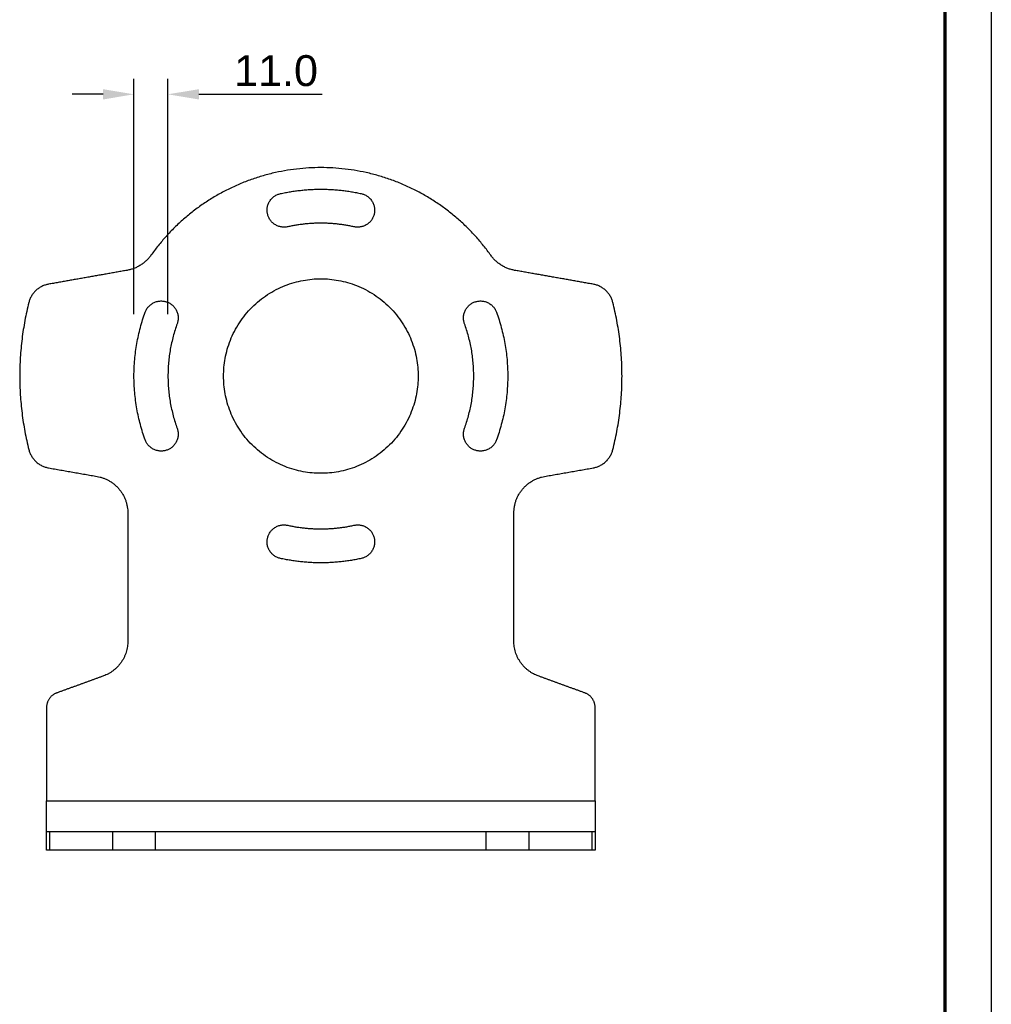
# Model space of a CAD drawing. Header units: millimetres. Extents: x 18103 to 19103, y -4769 to -3769.
# Tile 6 of 7: x 18789 to 19103, y -4450 to -4131. Entities that reach past the tile are written whole.
import ezdxf

# ---------------------------------------------------------------- set-up
doc = ezdxf.new("R2010")
doc.units = ezdxf.units.MM
doc.layers.add('ROXX NEO mini i_Mount 90°', color=7, linetype='Continuous', true_color=0x000000)
doc.styles.add('Arial', font='arial.ttf')
doc.dimstyles.new('Arial', dxfattribs={"dimscale": 10, "dimtxt": 1, "dimasz": 1, "dimexe": 0.5, "dimexo": 2, "dimgap": 0.25, "dimtad": 1, "dimtoh": 1, "dimdec": 1, "dimzin": 1, "dimdsep": 46, "dimtxsty": 'Arial', "dimcen": 0.5, "dimazin": 1, "dimtfac": 1, "dimtdec": 4, "dimtix": 1, "dimtofl": 0, "dimtmove": 1, "dimatfit": 3, "dimfxl": 1, "dimtolj": 1, "dimtzin": 1, "dimarcsym": 0})

# ---------------------------------------------------------------- blocks, each defined once
blk = doc.blocks.new('*D5')
at = {"layer": 'Defpoints', "color": 0}
for p in [(18836.75, -4155.61), (18825.75, -4246.85), (18836.75, -4246.85)]:
    blk.add_point(p, dxfattribs=at)
at = {"layer": 'ROXX NEO mini i_Mount 90°', "color": 0, "lineweight": -2}
for p, q in [((18825.75, -4226.85), (18825.75, -4150.61)), ((18836.75, -4226.85), (18836.75, -4150.61)), ((18815.75, -4155.61), (18805.75, -4155.61)), ((18846.75, -4155.61), (18886.72, -4155.61))]:
    blk.add_line(p, q, dxfattribs=at)
at = {"layer": 'ROXX NEO mini i_Mount 90°', "color": 0}
for points in [[(18815.75, -4157.28), (18815.75, -4153.95), (18825.75, -4155.61)], [(18846.75, -4153.95), (18846.75, -4157.28), (18836.75, -4155.61)]]:
    blk.add_solid(points, dxfattribs=at)
at = {"layer": 'ROXX NEO mini i_Mount 90°', "color": 0, "insert": (18871.74, -4148.01), "char_height": 10, "attachment_point": 5, "style": 'Arial'}
blk.add_mtext('\\A1;11.0', dxfattribs=at)

msp = doc.modelspace()

# ---------------------------------------------------------------- linework, layer by layer
at = {"layer": 'ROXX NEO mini i_Mount 90°', "color": 18, "true_color": 0x000000}
msp.add_line((19103.31, -3769.19), (19103.31, -4769.19), dxfattribs=at)
at = {"layer": 'ROXX NEO mini i_Mount 90°', "color": 18, "lineweight": 70, "true_color": 0x000000}
msp.add_line((19088.31, -3784.19), (19088.31, -4754.19), dxfattribs=at)
at = {"layer": 'ROXX NEO mini i_Mount 90°', "color": 18, "true_color": 0x000000}
for points, weights, knots in [([(18941.28, -4207.75), (18921.1, -4179.35), (18886.25, -4179.35), (18851.41, -4179.35), (18831.23, -4207.75)], [1, 0.888604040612, 1, 0.888604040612, 1], [0, 0, 0, 64.327992, 64.327992, 128.655985, 128.655985, 128.655985]), ([(18941.28, -4207.75), (18921.1, -4179.35), (18886.25, -4179.35), (18851.41, -4179.35), (18831.23, -4207.75)], [1, 0.888604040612, 1, 0.888604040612, 1], [0, 0, 0, 64.327992, 64.327992, 128.655985, 128.655985, 128.655985]), ([(18875.54, -4198.52), (18870.17, -4199.71), (18868.98, -4194.34), (18867.79, -4188.97), (18873.16, -4187.78)], [1, 0.707106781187, 1, 0.707106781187, 1], [0, 0, 0, 8.63938, 8.63938, 17.27876, 17.27876, 17.27876]), ([(18875.54, -4198.52), (18870.17, -4199.71), (18868.98, -4194.34), (18867.79, -4188.97), (18873.16, -4187.78)], [1, 0.707106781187, 1, 0.707106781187, 1], [0, 0, 0, 8.63938, 8.63938, 17.27876, 17.27876, 17.27876]), ([(18899.35, -4187.78), (18904.72, -4188.97), (18903.53, -4194.34), (18902.34, -4199.71), (18896.97, -4198.52)], [1, 0.707106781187, 1, 0.707106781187, 1], [0, 0, 0, 8.63938, 8.63938, 17.27876, 17.27876, 17.27876]), ([(18899.35, -4187.78), (18904.72, -4188.97), (18903.53, -4194.34), (18902.34, -4199.71), (18896.97, -4198.52)], [1, 0.707106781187, 1, 0.707106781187, 1], [0, 0, 0, 8.63938, 8.63938, 17.27876, 17.27876, 17.27876]), ([(18854.75, -4246.85), (18854.75, -4215.35), (18886.25, -4215.35), (18917.75, -4215.35), (18917.75, -4246.85)], [1, 0.707106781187, 1, 0.707106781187, 1], [0, 0, 0, 49.480084, 49.480084, 98.960169, 98.960169, 98.960169]), ([(18854.75, -4246.85), (18854.75, -4215.35), (18886.25, -4215.35), (18917.75, -4215.35), (18917.75, -4246.85)], [1, 0.707106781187, 1, 0.707106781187, 1], [0, 0, 0, 49.480084, 49.480084, 98.960169, 98.960169, 98.960169]), ([(18829.4, -4226.16), (18831.28, -4220.99), (18836.45, -4222.87), (18841.62, -4224.75), (18839.74, -4229.92)], [1, 0.707106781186, 1, 0.707106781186, 1], [0, 0, 0, 8.63938, 8.63938, 17.27876, 17.27876, 17.27876]), ([(18829.4, -4226.16), (18831.28, -4220.99), (18836.45, -4222.87), (18841.62, -4224.75), (18839.74, -4229.92)], [1, 0.707106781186, 1, 0.707106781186, 1], [0, 0, 0, 8.63938, 8.63938, 17.27876, 17.27876, 17.27876]), ([(18932.77, -4229.92), (18930.89, -4224.75), (18936.06, -4222.87), (18941.22, -4220.99), (18943.11, -4226.16)], [1, 0.707106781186, 1, 0.707106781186, 1], [0, 0, 0, 8.63938, 8.63938, 17.27876, 17.27876, 17.27876]), ([(18932.77, -4229.92), (18930.89, -4224.75), (18936.06, -4222.87), (18941.22, -4220.99), (18943.11, -4226.16)], [1, 0.707106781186, 1, 0.707106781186, 1], [0, 0, 0, 8.63938, 8.63938, 17.27876, 17.27876, 17.27876]), ([(18917.75, -4246.85), (18917.75, -4278.35), (18886.25, -4278.35), (18854.75, -4278.35), (18854.75, -4246.85)], [1, 0.707106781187, 1, 0.707106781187, 1], [0, 0, 0, 49.480084, 49.480084, 98.960169, 98.960169, 98.960169]), ([(18917.75, -4246.85), (18917.75, -4278.35), (18886.25, -4278.35), (18854.75, -4278.35), (18854.75, -4246.85)], [1, 0.707106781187, 1, 0.707106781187, 1], [0, 0, 0, 49.480084, 49.480084, 98.960169, 98.960169, 98.960169]), ([(18839.74, -4263.78), (18841.62, -4268.95), (18836.45, -4270.83), (18831.28, -4272.71), (18829.4, -4267.54)], [1, 0.707106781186, 1, 0.707106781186, 1], [0, 0, 0, 8.63938, 8.63938, 17.27876, 17.27876, 17.27876]), ([(18839.74, -4263.78), (18841.62, -4268.95), (18836.45, -4270.83), (18831.28, -4272.71), (18829.4, -4267.54)], [1, 0.707106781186, 1, 0.707106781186, 1], [0, 0, 0, 8.63938, 8.63938, 17.27876, 17.27876, 17.27876]), ([(18943.11, -4267.54), (18941.22, -4272.71), (18936.06, -4270.83), (18930.89, -4268.95), (18932.77, -4263.78)], [1, 0.707106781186, 1, 0.707106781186, 1], [0, 0, 0, 8.63938, 8.63938, 17.27876, 17.27876, 17.27876]), ([(18943.11, -4267.54), (18941.22, -4272.71), (18936.06, -4270.83), (18930.89, -4268.95), (18932.77, -4263.78)], [1, 0.707106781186, 1, 0.707106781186, 1], [0, 0, 0, 8.63938, 8.63938, 17.27876, 17.27876, 17.27876]), ([(18873.16, -4305.91), (18867.79, -4304.72), (18868.98, -4299.35), (18870.17, -4293.98), (18875.54, -4295.18)], [1, 0.707106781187, 1, 0.707106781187, 1], [0, 0, 0, 8.63938, 8.63938, 17.27876, 17.27876, 17.27876]), ([(18873.16, -4305.91), (18867.79, -4304.72), (18868.98, -4299.35), (18870.17, -4293.98), (18875.54, -4295.18)], [1, 0.707106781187, 1, 0.707106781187, 1], [0, 0, 0, 8.63938, 8.63938, 17.27876, 17.27876, 17.27876]), ([(18896.97, -4295.18), (18902.34, -4293.98), (18903.53, -4299.35), (18904.72, -4304.72), (18899.35, -4305.91)], [1, 0.707106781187, 1, 0.707106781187, 1], [0, 0, 0, 8.63938, 8.63938, 17.27876, 17.27876, 17.27876]), ([(18896.97, -4295.18), (18902.34, -4293.98), (18903.53, -4299.35), (18904.72, -4304.72), (18899.35, -4305.91)], [1, 0.707106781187, 1, 0.707106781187, 1], [0, 0, 0, 8.63938, 8.63938, 17.27876, 17.27876, 17.27876])]:
    msp.add_rational_spline(points, weights, degree=2, knots=knots, dxfattribs=at)
for points, weights in [([(18873.16, -4187.78), (18886.25, -4184.88), (18899.35, -4187.78)], [1, 0.97629600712, 1]), ([(18873.16, -4187.78), (18886.25, -4184.88), (18899.35, -4187.78)], [1, 0.97629600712, 1]), ([(18896.97, -4198.52), (18886.25, -4196.15), (18875.54, -4198.52)], [1, 0.97629600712, 1]), ([(18896.97, -4198.52), (18886.25, -4196.15), (18875.54, -4198.52)], [1, 0.97629600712, 1]), ([(18831.23, -4207.75), (18828.38, -4211.76), (18823.53, -4212.62)], [1, 0.925198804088, 1]), ([(18831.23, -4207.75), (18828.38, -4211.76), (18823.53, -4212.62)], [1, 0.925198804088, 1]), ([(18948.98, -4212.62), (18944.13, -4211.76), (18941.28, -4207.75)], [1, 0.925198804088, 1]), ([(18948.98, -4212.62), (18944.13, -4211.76), (18941.28, -4207.75)], [1, 0.925198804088, 1]), ([(18798.08, -4217.11), (18792.97, -4218.01), (18791.71, -4223.03)], [1, 0.83933619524, 1]), ([(18798.08, -4217.11), (18792.97, -4218.01), (18791.71, -4223.03)], [1, 0.83933619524, 1]), ([(18980.8, -4223.03), (18979.53, -4218.01), (18974.43, -4217.11)], [1, 0.83933619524, 1]), ([(18980.8, -4223.03), (18979.53, -4218.01), (18974.43, -4217.11)], [1, 0.83933619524, 1]), ([(18791.71, -4223.03), (18785.71, -4246.85), (18791.71, -4270.67)], [1, 0.969700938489, 1]), ([(18791.71, -4223.03), (18785.71, -4246.85), (18791.71, -4270.67)], [1, 0.969700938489, 1]), ([(18980.8, -4270.67), (18986.8, -4246.85), (18980.8, -4223.03)], [1, 0.969700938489, 1]), ([(18980.8, -4270.67), (18986.8, -4246.85), (18980.8, -4223.03)], [1, 0.969700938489, 1]), ([(18829.4, -4267.54), (18821.87, -4246.85), (18829.4, -4226.16)], [1, 0.939692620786, 1]), ([(18829.4, -4267.54), (18821.87, -4246.85), (18829.4, -4226.16)], [1, 0.939692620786, 1]), ([(18943.11, -4226.16), (18950.64, -4246.85), (18943.11, -4267.54)], [1, 0.939692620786, 1]), ([(18943.11, -4226.16), (18950.64, -4246.85), (18943.11, -4267.54)], [1, 0.939692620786, 1]), ([(18839.74, -4229.92), (18833.58, -4246.85), (18839.74, -4263.78)], [1, 0.939692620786, 1]), ([(18839.74, -4229.92), (18833.58, -4246.85), (18839.74, -4263.78)], [1, 0.939692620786, 1]), ([(18932.77, -4263.78), (18938.93, -4246.85), (18932.77, -4229.92)], [1, 0.939692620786, 1]), ([(18932.77, -4263.78), (18938.93, -4246.85), (18932.77, -4229.92)], [1, 0.939692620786, 1]), ([(18791.71, -4270.67), (18792.97, -4275.69), (18798.08, -4276.59)], [1, 0.83933619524, 1]), ([(18791.71, -4270.67), (18792.97, -4275.69), (18798.08, -4276.59)], [1, 0.83933619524, 1]), ([(18974.43, -4276.59), (18979.53, -4275.69), (18980.8, -4270.67)], [1, 0.83933619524, 1]), ([(18974.43, -4276.59), (18979.53, -4275.69), (18980.8, -4270.67)], [1, 0.83933619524, 1]), ([(18813.84, -4279.37), (18823.75, -4281.12), (18823.75, -4291.19)], [1, 0.766044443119, 1]), ([(18813.84, -4279.37), (18823.75, -4281.12), (18823.75, -4291.19)], [1, 0.766044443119, 1]), ([(18948.75, -4291.19), (18948.75, -4281.12), (18958.67, -4279.37)], [1, 0.766044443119, 1]), ([(18948.75, -4291.19), (18948.75, -4281.12), (18958.67, -4279.37)], [1, 0.766044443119, 1]), ([(18875.54, -4295.18), (18886.25, -4297.55), (18896.97, -4295.18)], [1, 0.97629600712, 1]), ([(18875.54, -4295.18), (18886.25, -4297.55), (18896.97, -4295.18)], [1, 0.97629600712, 1]), ([(18899.35, -4305.91), (18886.25, -4308.82), (18873.16, -4305.91)], [1, 0.97629600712, 1]), ([(18899.35, -4305.91), (18886.25, -4308.82), (18873.16, -4305.91)], [1, 0.97629600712, 1]), ([(18823.75, -4332.72), (18823.75, -4341.12), (18815.86, -4343.99)], [1, 0.819152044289, 1]), ([(18823.75, -4332.72), (18823.75, -4341.12), (18815.86, -4343.99)], [1, 0.819152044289, 1]), ([(18956.65, -4343.99), (18948.75, -4341.12), (18948.75, -4332.72)], [1, 0.819152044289, 1]), ([(18956.65, -4343.99), (18948.75, -4341.12), (18948.75, -4332.72)], [1, 0.819152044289, 1]), ([(18800.74, -4349.49), (18797.45, -4350.69), (18797.45, -4354.19)], [1, 0.819152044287, 1]), ([(18800.74, -4349.49), (18797.45, -4350.69), (18797.45, -4354.19)], [1, 0.819152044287, 1]), ([(18975.05, -4354.19), (18975.05, -4350.69), (18971.76, -4349.49)], [1, 0.819152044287, 1]), ([(18975.05, -4354.19), (18975.05, -4350.69), (18971.76, -4349.49)], [1, 0.819152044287, 1]), ([(18797.45, -4394.4), (18797.45, -4394.4), (18797.45, -4384.4)], [1, 0.707106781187, 1]), ([(18797.45, -4394.4), (18797.45, -4394.4), (18797.45, -4384.4)], [1, 0.707106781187, 1]), ([(18975.05, -4384.4), (18975.05, -4394.4), (18975.05, -4394.4)], [1, 0.707106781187, 1]), ([(18975.05, -4384.4), (18975.05, -4394.4), (18975.05, -4394.4)], [1, 0.707106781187, 1]), ([(18798.49, -4400.4), (18797.45, -4400.4), (18797.45, -4400.4)], [1, 0.982612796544, 1]), ([(18798.49, -4400.4), (18797.45, -4400.4), (18797.45, -4400.4)], [1, 0.982612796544, 1]), ([(18832.77, -4400.4), (18822.54, -4400.4), (18818.8, -4400.4)], [1, 0.826098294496, 1]), ([(18832.77, -4400.4), (18822.54, -4400.4), (18818.8, -4400.4)], [1, 0.826098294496, 1]), ([(18953.71, -4400.4), (18949.97, -4400.4), (18939.74, -4400.4)], [1, 0.826098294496, 1]), ([(18953.71, -4400.4), (18949.97, -4400.4), (18939.74, -4400.4)], [1, 0.826098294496, 1]), ([(18975.05, -4400.4), (18975.05, -4400.4), (18974.02, -4400.4)], [1, 0.982612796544, 1]), ([(18975.05, -4400.4), (18975.05, -4400.4), (18974.02, -4400.4)], [1, 0.982612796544, 1])]:
    msp.add_rational_spline(points, weights, degree=2, dxfattribs=at)
for points in [[(18823.53, -4212.62), (18810.8, -4214.86), (18798.08, -4217.11)], [(18823.53, -4212.62), (18810.8, -4214.86), (18798.08, -4217.11)], [(18974.43, -4217.11), (18961.7, -4214.86), (18948.98, -4212.62)], [(18974.43, -4217.11), (18961.7, -4214.86), (18948.98, -4212.62)], [(18798.08, -4276.59), (18805.96, -4277.98), (18813.84, -4279.37)], [(18798.08, -4276.59), (18805.96, -4277.98), (18813.84, -4279.37)], [(18958.67, -4279.37), (18966.55, -4277.98), (18974.43, -4276.59)], [(18958.67, -4279.37), (18966.55, -4277.98), (18974.43, -4276.59)], [(18823.75, -4291.19), (18823.75, -4311.95), (18823.75, -4332.72)], [(18823.75, -4291.19), (18823.75, -4311.95), (18823.75, -4332.72)], [(18948.75, -4332.72), (18948.75, -4311.95), (18948.75, -4291.19)], [(18948.75, -4332.72), (18948.75, -4311.95), (18948.75, -4291.19)], [(18815.86, -4343.99), (18808.3, -4346.74), (18800.74, -4349.49)], [(18815.86, -4343.99), (18808.3, -4346.74), (18800.74, -4349.49)], [(18971.76, -4349.49), (18964.21, -4346.74), (18956.65, -4343.99)], [(18971.76, -4349.49), (18964.21, -4346.74), (18956.65, -4343.99)], [(18797.45, -4354.19), (18797.45, -4369.3), (18797.45, -4384.4)], [(18797.45, -4354.19), (18797.45, -4369.3), (18797.45, -4384.4)], [(18975.05, -4384.4), (18975.05, -4369.3), (18975.05, -4354.19)], [(18975.05, -4384.4), (18975.05, -4369.3), (18975.05, -4354.19)], [(18797.45, -4400.4), (18797.45, -4397.4), (18797.45, -4394.4)], [(18797.45, -4400.4), (18797.45, -4397.4), (18797.45, -4394.4)], [(18975.05, -4394.4), (18975.05, -4397.4), (18975.05, -4400.4)], [(18975.05, -4394.4), (18975.05, -4397.4), (18975.05, -4400.4)], [(18818.8, -4400.4), (18808.65, -4400.4), (18798.49, -4400.4)], [(18818.8, -4400.4), (18808.65, -4400.4), (18798.49, -4400.4)], [(18939.74, -4400.4), (18886.25, -4400.4), (18832.77, -4400.4)], [(18939.74, -4400.4), (18886.25, -4400.4), (18832.77, -4400.4)], [(18974.02, -4400.4), (18963.86, -4400.4), (18953.71, -4400.4)], [(18974.02, -4400.4), (18963.86, -4400.4), (18953.71, -4400.4)]]:
    msp.add_open_spline(points, degree=2, dxfattribs=at)
at = {"layer": 'ROXX NEO mini i_Mount 90°', "color": 18, "lineweight": -3, "true_color": 0x000000}
for points in [[(18797.45, -4384.4), (18886.25, -4384.4), (18975.05, -4384.4)], [(18798.49, -4394.4), (18808.65, -4394.4), (18818.8, -4394.4)], [(18798.49, -4400.4), (18798.49, -4397.4), (18798.49, -4394.4)], [(18818.8, -4394.4), (18818.8, -4397.4), (18818.8, -4400.4)], [(18832.77, -4394.4), (18886.25, -4394.4), (18939.74, -4394.4)], [(18832.77, -4400.4), (18832.77, -4397.4), (18832.77, -4394.4)], [(18939.74, -4400.4), (18939.74, -4397.4), (18939.74, -4394.4)], [(18953.71, -4394.4), (18963.86, -4394.4), (18974.02, -4394.4)], [(18953.71, -4400.4), (18953.71, -4397.4), (18953.71, -4394.4)], [(18974.02, -4394.4), (18974.02, -4397.4), (18974.02, -4400.4)]]:
    msp.add_open_spline(points, degree=2, dxfattribs=at)
for points, weights in [([(18797.45, -4394.4), (18797.45, -4394.4), (18798.49, -4394.4)], [1, 0.982612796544, 1]), ([(18818.8, -4394.4), (18822.54, -4394.4), (18832.77, -4394.4)], [1, 0.826098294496, 1]), ([(18939.74, -4394.4), (18949.97, -4394.4), (18953.71, -4394.4)], [1, 0.826098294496, 1]), ([(18974.02, -4394.4), (18975.05, -4394.4), (18975.05, -4394.4)], [1, 0.982612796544, 1])]:
    msp.add_rational_spline(points, weights, degree=2, dxfattribs=at)

# ---------------------------------------------------------------- dimensions: what is measured, and where the dimension line sits
at = {"layer": 'ROXX NEO mini i_Mount 90°', "color": 5, "true_color": 0x0000ff}
dim = msp.add_linear_dim(base=(18836.75, -4155.61), p1=(18825.75, -4246.85), p2=(18836.75, -4246.85), dimstyle='Arial', override={"dimscale": 10, "dimtxt": 1, "dimasz": 1, "dimexe": 0.5, "dimexo": 2, "dimgap": 0.25, "dimtad": 1, "dimtih": 0, "dimtoh": 0, "dimdec": 1, "dimlfac": 1, "dimzin": 1, "dimtxsty": 'Arial', "dimsah": 0, "dimcen": 0.5, "dimadec": 2, "dimazin": 1, "dimtix": 0, "dimtmove": 0, "dimtzin": 1}, dxfattribs=at)
dim.commit()
dim.dimension.update_dxf_attribs({"geometry": '*D5', "text_midpoint": (18871.74, -4148.01)})

doc.saveas('drawing.dxf')
